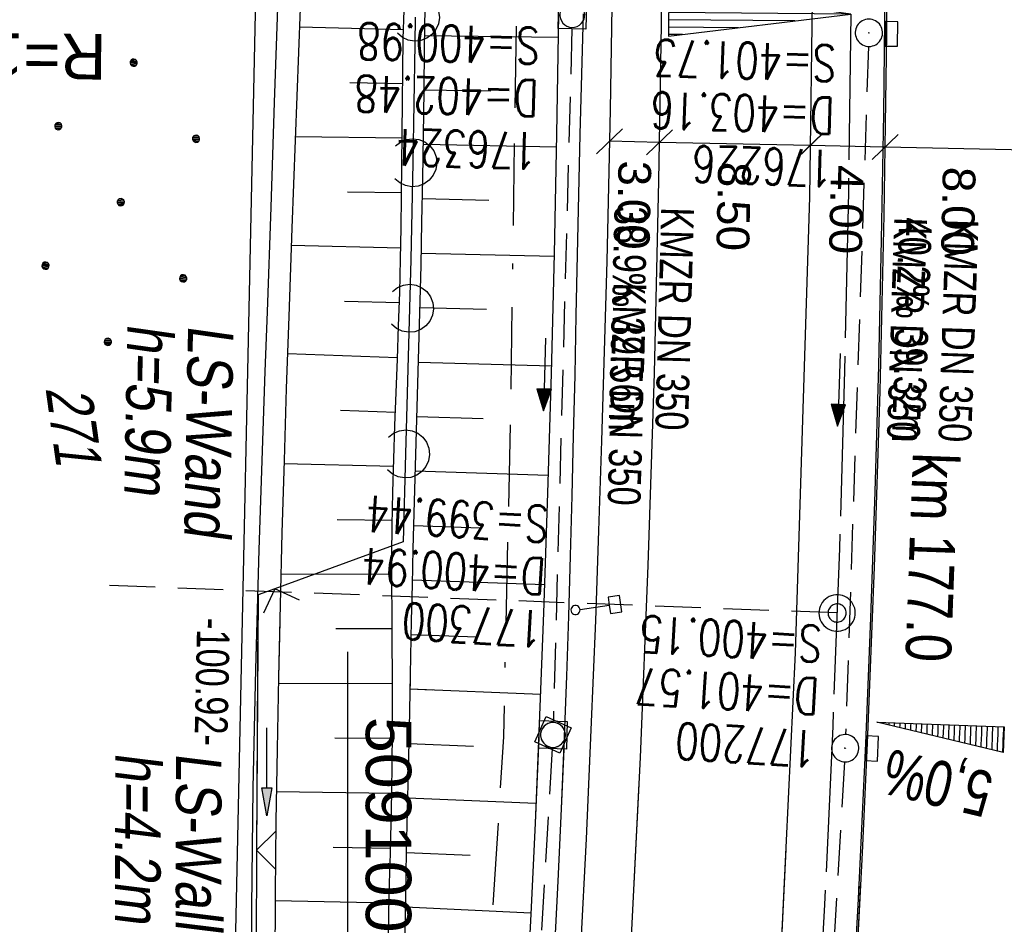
# Model space of a CAD drawing. Extents: x 508886 to 509272, y 449452 to 450225.
# Tile 6 of 45: x 509082 to 509136, y 449540 to 449589. Entities that reach past the tile are written whole.
import ezdxf
from ezdxf.enums import TextEntityAlignment as Align

# ---------------------------------------------------------------- set-up
doc = ezdxf.new("R2010")
doc.units = 0
doc.header["$LTSCALE"] = 10
doc.header["$MEASUREMENT"] = 0
for name, pattern in [('ACAD_ISO16W100', [73, 15, -6.5, 15, -6.5, 15, -7, 1, -7]), ('ACHSE', [5.5, 4, -0.5, 0.5, -0.5]), ('AUSGEZOGEN', [0]), ('LT00', [0]), ('LT17', [0.15, 0.1, -0.05]), ('STRICHLINIE2', [0.375, 0.25, -0.125])]:
    doc.linetypes.add(name, pattern=pattern)
doc.layers.get('0').update_dxf_attribs({"linetype": 'LT00'})
for name, color, linetype in [('--EK_FBR', 250, 'LT00'), ('--EK_Halt-Pfeil', 4, 'LT00'), ('--EK_Haltung', 7, 'STRICHLINIE2'), ('--EK_Haltung-Text', 140, 'LT00'), ('--EK_Schacht-Text', 5, 'LT00'), ('--EK_ST-93-1', 30, 'LT17'), ('--EL_DFK_AB_L', 21, 'LT00'), ('--EL_Halt-Pfeil', 4, 'LT00'), ('--EL_Haltung', 182, 'STRICHLINIE2'), ('--EL_Haltung-Text', 182, 'LT00'), ('-AX-093', 35, 'ACHSE'), ('-EL-93-1', 250, 'LT00'), ('-QUE-40O', 11, 'Continuous'), ('-ST-93-1', 250, 'LT00'), ('-ST-93-5', 250, 'LT00'), ('ABSTAND', 8, 'LT00'), ('BAB-KABEL', 220, 'ACAD_ISO16W100'), ('BEMAßUNG', 255, 'Continuous'), ('DFK_AB_L', 21, 'LT00'), ('DFK_FLUR_NR', 250, 'LT00'), ('DFK_NUTZUNG', 250, 'LT00'), ('LS-WAND_TEXT', 11, 'Continuous'), ('PFEIL', 140, 'AUSGEZOGEN'), ('V123_AFBR_BAB', 250, 'LT00'), ('V123_BOESCH', 250, 'LT00'), ('V123_BOSCHUNG', 250, 'LT00'), ('V123_GRABEN', 250, 'LT00'), ('V123_H_BORD', 8, 'LT00'), ('V123_KA_MULD', 182, 'LT00'), ('V123_KA_PRUF', 182, 'LT00'), ('V123_LAERM', 11, 'LT00'), ('V123_LD_MARK', 250, 'LT00'), ('V123_SCHILD_K', 1, 'LT00'), ('V123_SINKK', 182, 'LT00'), ('V123_ZAUN', 40, 'LT00'), ('V124_AFBR_BAB', 250, 'LT00'), ('V124_BOESCH', 250, 'LT00'), ('V124_BOSCHUNG', 250, 'LT00'), ('V124_GRABEN', 250, 'LT00'), ('V124_H_BORD', 8, 'LT00'), ('V124_KA_MULD', 182, 'LT00'), ('V124_LD_MARK', 250, 'LT00'), ('V124_RASTER', 250, 'LT00'), ('V124_ZAUN', 40, 'LT00')]:
    doc.layers.add(name, color=color, linetype=linetype)
doc.styles.add('Arial', font='ARIAL.TTF')
doc.styles.add('Arial Fett', font='txt', dxfattribs={"width": 0.8})
doc.styles.add('Beschrift', font='ARIAL.TTF')
doc.styles.add('Haltungsbeschriftung', font='ARIAL.TTF', dxfattribs={"width": 0.75})
doc.styles.add('schachtbeschriftung', font='romans.shx', dxfattribs={"width": 0.75, "height": 2})
doc.styles.get("Standard").update_dxf_attribs({"font": 'ARIAL.TTF'})

# ---------------------------------------------------------------- blocks, each defined once
blk = doc.blocks.new('Ackerland7')
at = {"layer": 'DFK_NUTZUNG', "color": 0, "linetype": 'ByBlock'}
for p, q in [((-4, 3.928), (-4, 3.67)), ((-3.95, 3.628), (-3.95, 3.97)), ((-3.9, 3.99), (-3.9, 3.607)), ((-3.85, 3.601), (-3.85, 3.997)), ((-3.8, 3.99), (-3.8, 3.607)), ((-3.75, 3.628), (-3.75, 3.97)), ((-3.7, 3.928), (-3.7, 3.67)), ((-3.65, 3.798), (-3.65, 3.8)), ((3.7, 3.929), (3.7, 3.671)), ((3.75, 3.629), (3.75, 3.971)), ((3.8, 3.992), (3.8, 3.608)), ((3.85, 3.602), (3.85, 3.998)), ((3.9, 3.992), (3.9, 3.608)), ((3.95, 3.629), (3.95, 3.971)), ((4, 3.929), (4, 3.671)), ((4.05, 3.799), (4.05, 3.801)), ((-7.85, 0.129), (-7.85, -0.129)), ((-7.8, -0.171), (-7.8, 0.171)), ((-7.75, 0.192), (-7.75, -0.192)), ((-7.7, -0.198), (-7.7, 0.198)), ((-7.65, 0.192), (-7.65, -0.192)), ((-7.6, -0.171), (-7.6, 0.171)), ((-7.55, 0.129), (-7.55, -0.129)), ((-7.5, -0.001), (-7.5, 0.001)), ((-0.15, 0.129), (-0.15, -0.129)), ((-0.1, -0.171), (-0.1, 0.171)), ((-0.05, 0.192), (-0.05, -0.192)), ((0, -0.198), (0, 0.198)), ((0.05, 0.192), (0.05, -0.192)), ((0.1, -0.171), (0.1, 0.171)), ((0.15, 0.129), (0.15, -0.129)), ((0.2, -0.001), (0.2, 0.001)), ((7.55, 0.129), (7.55, -0.129)), ((7.6, -0.171), (7.6, 0.171)), ((7.65, 0.192), (7.65, -0.192)), ((7.7, -0.198), (7.7, 0.198)), ((7.75, 0.192), (7.75, -0.192)), ((7.8, -0.171), (7.8, 0.171)), ((7.85, 0.129), (7.85, -0.129)), ((7.9, -0.001), (7.9, 0.001)), ((-4, -3.671), (-4, -3.929)), ((-3.95, -3.971), (-3.95, -3.629)), ((-3.9, -3.608), (-3.9, -3.992)), ((-3.85, -3.998), (-3.85, -3.602)), ((-3.8, -3.608), (-3.8, -3.992)), ((-3.75, -3.971), (-3.75, -3.629)), ((-3.7, -3.671), (-3.7, -3.929)), ((3.7, -3.671), (3.7, -3.929)), ((3.75, -3.971), (3.75, -3.629)), ((3.8, -3.608), (3.8, -3.992)), ((3.85, -3.998), (3.85, -3.602)), ((3.9, -3.608), (3.9, -3.992)), ((3.95, -3.971), (3.95, -3.629)), ((4, -3.671), (4, -3.929)), ((-3.65, -3.801), (-3.65, -3.799)), ((4.05, -3.801), (4.05, -3.799))]:
    blk.add_line(p, q, dxfattribs=at)
for points in [[(-3.65, 3.799), (-3.67, 3.886), (-3.725, 3.955), (-3.805, 3.994), (-3.894, 3.994), (-3.975, 3.955), (-4.03, 3.886), (-4.05, 3.799), (-4.03, 3.712), (-3.975, 3.642), (-3.894, 3.604), (-3.805, 3.604), (-3.725, 3.642), (-3.67, 3.712), (-3.65, 3.799)], [(4.05, 3.8), (4.03, 3.887), (3.975, 3.956), (3.894, 3.995), (3.805, 3.995), (3.725, 3.956), (3.67, 3.887), (3.65, 3.8), (3.67, 3.713), (3.725, 3.644), (3.805, 3.605), (3.894, 3.605), (3.975, 3.644), (4.03, 3.713), (4.05, 3.8)], [(-7.5, 0), (-7.52, 0.087), (-7.575, 0.156), (-7.655, 0.195), (-7.744, 0.195), (-7.825, 0.156), (-7.88, 0.087), (-7.9, 0)], [(0.2, 0), (0.18, 0.087), (0.125, 0.156), (0.045, 0.195), (-0.044, 0.195), (-0.125, 0.156), (-0.18, 0.087), (-0.2, 0)], [(-0.2, 0), (-0.18, -0.087), (-0.125, -0.156), (-0.044, -0.195), (0.045, -0.195), (0.125, -0.156), (0.18, -0.087), (0.2, 0)], [(7.9, 0), (7.88, 0.087), (7.825, 0.156), (7.744, 0.195), (7.655, 0.195), (7.575, 0.156), (7.52, 0.087), (7.5, 0)], [(7.5, 0), (7.52, -0.087), (7.575, -0.156), (7.655, -0.195), (7.744, -0.195), (7.825, -0.156), (7.88, -0.087), (7.9, 0)], [(-7.9, 0), (-7.88, -0.087), (-7.825, -0.156), (-7.744, -0.195), (-7.655, -0.195), (-7.575, -0.156), (-7.52, -0.087), (-7.5, 0)], [(-3.65, -3.8), (-3.67, -3.713), (-3.725, -3.644), (-3.805, -3.605), (-3.894, -3.605), (-3.975, -3.644), (-4.03, -3.713), (-4.05, -3.8), (-4.03, -3.887), (-3.975, -3.956), (-3.894, -3.995), (-3.805, -3.995), (-3.725, -3.956), (-3.67, -3.887), (-3.65, -3.8)], [(4.05, -3.8), (4.03, -3.713), (3.975, -3.644), (3.894, -3.605), (3.805, -3.605), (3.725, -3.644), (3.67, -3.713), (3.65, -3.8), (3.67, -3.887), (3.725, -3.956), (3.805, -3.995), (3.894, -3.995), (3.975, -3.956), (4.03, -3.887), (4.05, -3.8)]]:
    blk.add_lwpolyline(points, dxfattribs=at)
blk = doc.blocks.new('SYMB18')
at = {"color": 0, "linetype": 'ByBlock'}
for p, q in [((1, 0.13), (0, 0)), ((0.923077, 0.12), (1, 0.12)), ((0.615385, 0.08), (1, 0.08)), ((0.000669, 0), (1, 0)), ((0.307692, 0.04), (1, 0.04)), ((0.307692, -0.04), (1, -0.04)), ((0.615385, -0.08), (1, -0.08)), ((0.923077, -0.12), (1, -0.12))]:
    blk.add_line(p, q, dxfattribs=at)
at = {"color": 0, "linetype": 'ByBlock', "flags": 128}
blk.add_lwpolyline([(0, 0), (1, -0.13), (1, 0.13)], dxfattribs=at)
blk = doc.blocks.new('SYMB2')
at = {"color": 0, "linetype": 'ByBlock', "flags": 128}
for points in [[(-0.031395, 0.499013), (-0.093691, 0.491144), (-0.154509, 0.475528), (-0.21289, 0.452414), (-0.267913, 0.422164), (-0.318712, 0.385257), (-0.364484, 0.342274), (-0.404509, 0.293893), (-0.438154, 0.240877), (-0.464888, 0.184062), (-0.484292, 0.124345), (-0.496058, 0.062667), (-0.5, 0)], [(0.5, 0), (0.496057, 0.062667), (0.484292, 0.124345), (0.464888, 0.184062), (0.438153, 0.240877), (0.404509, 0.293893), (0.364484, 0.342274), (0.318712, 0.385257), (0.267913, 0.422164), (0.21289, 0.452414), (0.154509, 0.475528), (0.093691, 0.491144), (0.031395, 0.499013), (-0.031395, 0.499013)], [(-0.5, 0), (-0.496058, -0.062667), (-0.484292, -0.124345), (-0.464888, -0.184062), (-0.438154, -0.240877), (-0.404509, -0.293893), (-0.364485, -0.342274), (-0.318712, -0.385257), (-0.267914, -0.422164), (-0.21289, -0.452414), (-0.154509, -0.475529), (-0.093691, -0.491144), (-0.031395, -0.499014), (0.031395, -0.499014)], [(0.031395, -0.499014), (0.093691, -0.491144), (0.154509, -0.475529), (0.21289, -0.452414), (0.267914, -0.422164), (0.318712, -0.385257), (0.364485, -0.342274), (0.404509, -0.293893), (0.438154, -0.240877), (0.464889, -0.184062), (0.484292, -0.124345), (0.496058, -0.062667), (0.5, 0)]]:
    blk.add_lwpolyline(points, dxfattribs=at)
blk = doc.blocks.new('SYMB0003')
at = {"color": 0, "linetype": 'ByBlock'}
for p, q in [((-0.015712, 0), (0.010166, 0.012015)), ((0, -0.021257), (-0.015712, 0)), ((0.010166, 0.012015), (0, -0.021257))]:
    blk.add_line(p, q, dxfattribs=at)
for points in [[(-0.031395, 0.499013), (-0.093691, 0.491144), (-0.154509, 0.475528), (-0.21289, 0.452414), (-0.267913, 0.422164), (-0.318712, 0.385257), (-0.364484, 0.342274), (-0.404509, 0.293893), (-0.438154, 0.240877), (-0.464888, 0.184062), (-0.484292, 0.124345), (-0.496058, 0.062667), (-0.5, 0)], [(0.5, 0), (0.496057, 0.062667), (0.484292, 0.124345), (0.464888, 0.184062), (0.438153, 0.240877), (0.404509, 0.293893), (0.364484, 0.342274), (0.318712, 0.385257), (0.267913, 0.422164), (0.21289, 0.452414), (0.154509, 0.475528), (0.093691, 0.491144), (0.031395, 0.499013), (-0.031395, 0.499013)], [(-0.5, 0), (-0.496058, -0.062667), (-0.484292, -0.124345), (-0.464888, -0.184062), (-0.438154, -0.240877), (-0.404509, -0.293893), (-0.364485, -0.342274), (-0.318712, -0.385257), (-0.267914, -0.422164), (-0.21289, -0.452414), (-0.154509, -0.475529), (-0.093691, -0.491144), (-0.031395, -0.499014), (0.031395, -0.499014)], [(0.031395, -0.499014), (0.093691, -0.491144), (0.154509, -0.475529), (0.21289, -0.452414), (0.267914, -0.422164), (0.318712, -0.385257), (0.364485, -0.342274), (0.404509, -0.293893), (0.438154, -0.240877), (0.464889, -0.184062), (0.484292, -0.124345), (0.496058, -0.062667), (0.5, 0)]]:
    blk.add_lwpolyline(points, dxfattribs=at)
blk = doc.blocks.new('SYMB1263')
at = {"color": 0, "linetype": 'ByBlock'}
for p, q in [((0.014231, 0.098982), (-0.014231, 0.098982)), ((-0.014231, -0.098982), (0.014232, -0.098982))]:
    blk.add_line(p, q, dxfattribs=at)
for points in [[(0, 0.1), (0, 0.75), (0.18, 0.75), (0.18, 1), (-0.18, 1), (-0.18, 0.75), (0, 0.75)], [(-0.014231, 0.098982), (-0.041542, 0.090963), (-0.065486, 0.075575), (-0.084125, 0.054064), (-0.095949, 0.028173), (-0.1, 0)], [(-0.1, 0), (-0.095949, -0.028173), (-0.084125, -0.054064), (-0.065486, -0.075575), (-0.041541, -0.090963), (-0.014231, -0.098982)], [(0.1, 0), (0.095949, 0.028173), (0.084125, 0.054064), (0.065486, 0.075575), (0.041541, 0.090963), (0.014231, 0.098982)], [(0.014232, -0.098982), (0.041542, -0.090963), (0.065486, -0.075575), (0.084125, -0.054064), (0.095949, -0.028173), (0.1, 0)]]:
    blk.add_lwpolyline(points, dxfattribs=at)
blk = doc.blocks.new('SYMB7122')
at = {"color": 0, "linetype": 'ByBlock'}
for points in [[(-0.109975, -0.002365), (-0.106745, 0.026562), (-0.096041, 0.053629), (-0.078613, 0.076941), (-0.055681, 0.094866), (-0.028851, 0.106149), (0, 0.11)], [(0, 0.11), (0.028851, 0.106149), (0.055681, 0.094866), (0.078613, 0.076941), (0.096041, 0.053629), (0.106745, 0.026562), (0.109975, -0.002365)], [(-0.075234, -0.080249), (-0.093647, -0.057708), (-0.105504, -0.031126), (-0.109975, -0.002365)], [(0.109975, -0.002365), (0.105504, -0.031126), (0.093647, -0.057708), (0.075234, -0.080249)]]:
    blk.add_lwpolyline(points, dxfattribs=at)
blk = doc.blocks.new('_Oblique')
at = {"color": 0, "linetype": 'ByBlock', "lineweight": -2}
blk.add_line((-0.5, -0.5), (0.5, 0.5), dxfattribs=at)
blk = doc.blocks.new('Pfreil3')
at = {"layer": 'PFEIL'}
blk.add_hatch(color=256, dxfattribs=at).paths.add_polyline_path([(-1.549, 0.273), (-1.549, -0.273), (0, 0)])
for p, q in [((-1.549, 0), (-4.831, 0)), ((-1.549, -0.273), (-1.549, 0.273)), ((-1.549, 0.273), (0, 0)), ((0, 0), (-1.549, -0.273))]:
    blk.add_line(p, q, dxfattribs=at)
blk = doc.blocks.new('SYMB1210')
at = {"color": 0, "linetype": 'ByBlock'}
blk.add_line((0.018815, -0.179014), (0.055623, -0.17119), dxfattribs=at)
for points in [[(-0.2, -0.2), (-0.2, 0.2), (0.2, 0.2), (0.2, -0.2), (-0.2, -0.2)], [(0.018815, 0.179014), (-0.018815, 0.179014), (-0.055623, 0.17119), (-0.09, 0.155885), (-0.120444, 0.133766), (-0.145623, 0.105801), (-0.164438, 0.073213), (-0.176067, 0.037424), (-0.18, 0)], [(0.18, 0), (0.176067, 0.037424), (0.164438, 0.073213), (0.145623, 0.105801), (0.120444, 0.133766), (0.09, 0.155885), (0.055623, 0.17119), (0.018815, 0.179014)], [(-0.18, 0), (-0.176067, -0.037424), (-0.164438, -0.073213), (-0.145623, -0.105801), (-0.120444, -0.133766), (-0.09, -0.155885), (-0.055623, -0.17119), (-0.018815, -0.179014), (0.018815, -0.179014)], [(0.055623, -0.17119), (0.09, -0.155885), (0.120444, -0.133766), (0.145623, -0.105801), (0.164438, -0.073213), (0.176067, -0.037424), (0.18, 0)]]:
    blk.add_lwpolyline(points, dxfattribs=at)
blk = doc.blocks.new('SYMB0652')
at = {"color": 0, "linetype": 'ByBlock'}
blk.add_lwpolyline([(-0.15, -0.075), (0.15, -0.075), (0.15, 0.075), (-0.15, 0.075), (-0.15, -0.075)], dxfattribs=at)
blk = doc.blocks.new('SYMB0024')
at = {"color": 0, "linetype": 'ByBlock'}
for p, q in [((-0.5, 0.5), (0, 0)), ((0, 0), (0.5, 0.5))]:
    blk.add_line(p, q, dxfattribs=at)
blk = doc.blocks.new('SYMB0070')
at = {"color": 0, "linetype": 'ByBlock'}
for p, q in [((-0.5, 0), (0.2, 0)), ((0.5, 0), (0.2, 0.1)), ((0.2, 0.1), (0.2, 0)), ((0.468, 0), (0.21, 0.086)), ((0.21, 0.086), (0.21, -0.086)), ((0.21, -0.086), (0.468, 0)), ((0.22, -0.072), (0.437, 0)), ((0.23, -0.058), (0.405, 0)), ((0.24, -0.045), (0.374, 0)), ((0.342, 0), (0.25, 0.031)), ((0.25, 0.031), (0.25, -0.031)), ((0.25, -0.031), (0.342, 0)), ((0.26, -0.017), (0.31, 0)), ((0.27, -0.003), (0.279, 0))]:
    blk.add_line(p, q, dxfattribs=at)
for points in [[(0.2, 0), (0.2, -0.1), (0.5, 0)], [(0.437, 0), (0.22, 0.072), (0.22, -0.072)], [(0.405, 0), (0.23, 0.058), (0.23, -0.058)], [(0.374, 0), (0.24, 0.045), (0.24, -0.045)], [(0.31, 0), (0.26, 0.017), (0.26, -0.017)], [(0.279, 0), (0.27, 0.003), (0.27, -0.003)]]:
    blk.add_lwpolyline(points, dxfattribs=at)

msp = doc.modelspace()

# ---------------------------------------------------------------- hatches: boundary and pattern name
at = {"layer": '-QUE-40O'}
h = msp.add_hatch(dxfattribs=at)
h.set_pattern_fill('LT_0', color=256, scale=0.3, angle=267.9067, style=0, pattern_type=2)
h.set_pattern_definition([(267.9067477, (-1.31998, -5.87808), (0.29979981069, -0.01095780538), [0.29999999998])])
h.paths.add_polyline_path([(509129.07, 449550.718), (509136.065, 449550.463), (509136.014, 449549.064)])

# ---------------------------------------------------------------- linework, layer by layer
at = {"layer": '--EK_FBR', "color": 2}
for points in [[(509082.45, 449960.868), (509088.103, 449936.685), (509093.293, 449912.492), (509098.344, 449887.962), (509102.89, 449864.013), (509106.91, 449839.792), (509110.407, 449816.144), (509113.712, 449790.867), (509116.545, 449766.681), (509119.045, 449742.141), (509121.086, 449717.762), (509122.756, 449692.878), (509123.989, 449668.149), (509124.946, 449644.151), (509125.57, 449619.51), (509125.696, 449603.907), (509125.376, 449579.561), (509124.586, 449554.535), (509123.442, 449530.48), (509121.803, 449505.95), (509119.585, 449481.008), (509118.409, 449470.655)], [(509122.617, 449471.243), (509122.737, 449472.292), (509123.385, 449478.299), (509123.999, 449484.31), (509124.575, 449490.324), (509125.013, 449495.18), (509125.427, 449500.037), (509125.819, 449504.897), (509126.191, 449509.758), (509126.544, 449514.621), (509126.879, 449519.485), (509127.271, 449525.499), (509127.637, 449531.514), (509127.975, 449537.531), (509128.285, 449543.549), (509128.565, 449549.569), (509128.948, 449559.236), (509129.251, 449568.905), (509129.472, 449578.577), (509129.555, 449583.565), (509129.617, 449588.552), (509129.66, 449593.541)], [(509124.073, 449543.75), (509123.442, 449530.48), (509121.803, 449505.95), (509119.585, 449481.008), (509118.409, 449470.655)], [(509122.617, 449471.243), (509122.737, 449472.292), (509123.385, 449478.299), (509123.999, 449484.31), (509124.575, 449490.324), (509125.013, 449495.18), (509125.427, 449500.037), (509125.819, 449504.897), (509126.191, 449509.758), (509126.544, 449514.621), (509126.879, 449519.485), (509127.271, 449525.499), (509127.637, 449531.514), (509127.975, 449537.531), (509128.2, 449541.893)]]:
    msp.add_lwpolyline(points, dxfattribs=at)
at = {"layer": '--EK_FBR'}
for points in [[(509114.538, 449591.168), (509114.484, 449587.774), (509114.42, 449584.381), (509114.348, 449580.987), (509114.232, 449576.05), (509114.101, 449571.114), (509113.955, 449566.179), (509113.792, 449561.244), (509113.612, 449556.309), (509113.368, 449550.309), (509113.097, 449544.309), (509112.796, 449538.311)], [(509113.291, 449548.602), (509113.097, 449544.309), (509112.796, 449538.311), (509112.465, 449532.315), (509112.171, 449527.401), (509111.857, 449522.489), (509111.525, 449517.578), (509111.176, 449512.668), (509110.812, 449507.759), (509110.501, 449503.715), (509110.178, 449499.672), (509109.843, 449495.629), (509109.492, 449491.589), (509109.123, 449487.549), (509108.736, 449483.512), (509108.325, 449479.444), (509107.894, 449475.377), (509107.445, 449471.313), (509107.19, 449469.088)]]:
    msp.add_lwpolyline(points, dxfattribs=at)
at = {"layer": '--EK_Haltung'}
for p, q in [((509112.325, 449588.82), (509111.303, 449550.775)), ((509128.615, 449587.842), (509127.359, 449550.044)), ((509111.239, 449549.276), (509108.983, 449510.984)), ((509127.29, 449548.545), (509125.057, 449510.273))]:
    msp.add_line(p, q, dxfattribs=at)
at = {"layer": '--EK_ST-93-1', "ltscale": 2.5}
msp.add_line((509126.892, 449556.724), (509086.911, 449558.232), dxfattribs=at)
at = {"layer": '--EL_Haltung'}
for p, q in [((509112.325, 449588.82), (509111.303, 449550.775)), ((509128.615, 449587.842), (509127.359, 449550.044)), ((509111.239, 449549.276), (509108.983, 449510.984)), ((509127.29, 449548.545), (509125.057, 449510.273))]:
    msp.add_line(p, q, dxfattribs=at)
at = {"layer": '-AX-093', "ltscale": 0.2}
msp.add_lwpolyline([(509126.469, 449664.05), (509126.874, 449653.099), (509127.198, 449642.146), (509127.442, 449631.191), (509127.607, 449620.234), (509127.691, 449609.276), (509127.696, 449598.318), (509127.642, 449589.616), (509127.513, 449579.831), (509127.305, 449570.048), (509127.016, 449560.266), (509126.648, 449550.488), (509126.2, 449540.712), (509125.671, 449530.941), (509125.063, 449521.174), (509124.375, 449511.413), (509123.607, 449501.657), (509122.76, 449491.908), (509121.833, 449482.166), (509120.826, 449472.433), (509120.663, 449470.97)], dxfattribs=at)
at = {"layer": '-QUE-40O', "flags": 128}
msp.add_lwpolyline([(509136.014, 449549.064), (509129.07, 449550.718), (509136.065, 449550.463), (509136.014, 449549.064)], dxfattribs=at)
at = {"layer": 'BAB-KABEL', "ltscale": 0.03, "flags": 128}
msp.add_lwpolyline([(508965.574, 450196.492), (508968.169, 450193.064), (508993.103, 450156.356), (508997.122, 450135.56), (509002.82, 450109.823), (509012.651, 450072.792), (509017.448, 450054.582), (509021.524, 450039.027), (509022.249, 450035.305), (509025.668, 450025.461), (509039.275, 449995.736), (509060.83, 449981.06), (509071.352, 449941.869), (509079.367, 449903.882), (509086.811, 449866.639), (509093.494, 449826.15), (509098.832, 449789.477), (509101.313, 449770.556), (509103.601, 449753.401), (509104.746, 449737.963), (509105.126, 449731.101), (509107.052, 449705.627), (509108.315, 449670.898), (509109.196, 449644.46), (509091.88, 449639.282), (509094.025, 449616.625), (509109.573, 449611.952), (509109.313, 449593.194), (509108.934, 449567.252), (509108.555, 449549.914), (509107.923, 449539.685), (509107.542, 449523.737), (509106.023, 449504.505), (509103.027, 449469.794), (509102.872, 449468.485)], dxfattribs=at)
at = {"layer": 'BEMAßUNG'}
for p, q in [((509117.134, 449582.576), (509114.383, 449582.635)), ((509125.405, 449582.401), (509117.134, 449582.576)), ((509129.53, 449582.319), (509125.405, 449582.406)), ((509137.703, 449582.141), (509129.529, 449582.314))]:
    msp.add_line(p, q, dxfattribs=at)
at = {"layer": 'DFK_AB_L'}
msp.add_line((509093.197, 449508.4), (509095.335, 449607.8), dxfattribs=at)
at = {"layer": 'V123_AFBR_BAB', "color": 0}
for points in [[(509082.45, 449960.868), (509088.103, 449936.685), (509093.293, 449912.492), (509098.344, 449887.962), (509102.89, 449864.013), (509106.91, 449839.792), (509110.407, 449816.144), (509113.712, 449790.867), (509116.545, 449766.681), (509119.045, 449742.141), (509121.086, 449717.762), (509122.756, 449692.878), (509123.989, 449668.149), (509124.946, 449644.151), (509125.57, 449619.51), (509125.696, 449603.907), (509125.376, 449579.561), (509124.586, 449554.535), (509123.442, 449530.48), (509121.803, 449505.95), (509119.585, 449481.008), (509118.409, 449470.655)], [(509122.617, 449471.243), (509122.737, 449472.292), (509123.385, 449478.299), (509123.999, 449484.31), (509124.575, 449490.324), (509125.013, 449495.18), (509125.427, 449500.037), (509125.819, 449504.897), (509126.191, 449509.758), (509126.544, 449514.621), (509126.879, 449519.485), (509127.271, 449525.499), (509127.637, 449531.514), (509127.975, 449537.531), (509128.285, 449543.549), (509128.565, 449549.569), (509128.948, 449559.236), (509129.251, 449568.905), (509129.472, 449578.577), (509129.555, 449583.565), (509129.617, 449588.552), (509129.66, 449593.541)]]:
    msp.add_lwpolyline(points, dxfattribs=at)
at = {"layer": 'V123_AFBR_BAB'}
msp.add_lwpolyline([(509114.538, 449591.168), (509114.484, 449587.774), (509114.42, 449584.381), (509114.348, 449580.987), (509114.232, 449576.05), (509114.101, 449571.114), (509113.955, 449566.179), (509113.792, 449561.244), (509113.612, 449556.309), (509113.368, 449550.309), (509113.097, 449544.309), (509112.796, 449538.311)], dxfattribs=at)
at = {"layer": 'V123_BOESCH'}
for points in [[(509102.24, 449538.58), (509102.271, 449540.233), (509102.308, 449541.886), (509102.348, 449543.538), (509102.388, 449545.191), (509102.423, 449546.844), (509102.451, 449548.496), (509102.468, 449550.149), (509102.472, 449551.775), (509102.467, 449553.401), (509102.456, 449555.027), (509102.445, 449556.653), (509102.438, 449558.279), (509102.438, 449559.905), (509102.451, 449561.531), (509102.484, 449563.36), (509102.534, 449565.188), (509102.596, 449567.016), (509102.665, 449568.844), (509102.736, 449570.672), (509102.804, 449572.499), (509102.865, 449574.326), (509102.914, 449576.152), (509102.946, 449577.88), (509102.968, 449579.608), (509102.982, 449581.336), (509102.994, 449583.065), (509103.008, 449584.795), (509103.029, 449586.528), (509103.059, 449588.262), (509103.098, 449589.831)], [(509103.158, 449539.027), (509103.194, 449541.299), (509103.239, 449543.572), (509103.291, 449545.844), (509103.344, 449548.116), (509103.396, 449550.388), (509103.437, 449552.36), (509103.476, 449554.331), (509103.515, 449556.303), (509103.556, 449558.275), (509103.6, 449560.247), (509103.667, 449562.842), (509103.741, 449565.436), (509103.818, 449568.031), (509103.894, 449570.625), (509103.967, 449573.218), (509104.033, 449575.811), (509104.085, 449578.202), (509104.13, 449580.594), (509104.168, 449582.988), (509104.201, 449585.383), (509104.231, 449587.783), (509104.256, 449589.973)]]:
    msp.add_lwpolyline(points, dxfattribs=at)
at = {"layer": 'V123_BOSCHUNG'}
for p, q in [((509103.07, 449588.761), (509097.349, 449588.91)), ((509111.568, 449588.337), (509104.238, 449588.43)), ((509103.019, 449585.794), (509100.126, 449585.837)), ((509107.862, 449585.384), (509104.202, 449585.442)), ((509102.993, 449582.805), (509097.119, 449582.871)), ((509111.47, 449582.314), (509104.16, 449582.454)), ((509102.97, 449579.805), (509099.989, 449579.838)), ((509107.76, 449579.385), (509104.11, 449579.466)), ((509102.927, 449576.773), (509096.901, 449576.905)), ((509111.345, 449576.304), (509104.048, 449576.467)), ((509102.847, 449573.753), (509099.822, 449573.841)), ((509107.624, 449573.386), (509103.974, 449573.479)), ((509102.738, 449570.733), (509096.696, 449570.953)), ((509111.195, 449570.283), (509103.89, 449570.492)), ((509102.623, 449567.746), (509099.61, 449567.845)), ((509107.456, 449567.389), (509103.802, 449567.505)), ((509102.522, 449564.77), (509096.504, 449564.923)), ((509111.019, 449564.274), (509103.714, 449564.507)), ((509102.455, 449561.803), (509099.435, 449561.848)), ((509107.277, 449561.391), (509103.632, 449561.508)), ((509102.437, 449558.836), (509096.333, 449558.86)), ((509110.817, 449558.265), (509103.561, 449558.52)), ((509102.45, 449555.858), (509099.354, 449555.848)), ((509107.104, 449555.394), (509103.5, 449555.532)), ((509102.47, 449552.858), (509096.192, 449552.838)), ((509110.592, 449552.246), (509103.44, 449552.543)), ((509102.466, 449549.836), (509099.3, 449549.848)), ((509106.924, 449549.396), (509103.377, 449549.543)), ((509102.422, 449546.803), (509096.086, 449546.894)), ((509110.344, 449546.252), (509103.307, 449546.544)), ((509102.354, 449543.782), (509099.201, 449543.849)), ((509106.725, 449543.399), (509103.239, 449543.555)), ((509102.283, 449540.783), (509096.02, 449540.916)), ((509110.07, 449540.235), (509103.181, 449540.566))]:
    msp.add_line(p, q, dxfattribs=at)
at = {"layer": 'V123_GRABEN'}
for points in [[(509097.484, 449592.38), (509097.296, 449587.539), (509097.113, 449582.698), (509096.935, 449577.857), (509096.765, 449573.016), (509096.633, 449569.054), (509096.509, 449565.092), (509096.394, 449561.129), (509096.29, 449557.166), (509096.2, 449553.203), (509096.124, 449549.238), (509096.064, 449545.273), (509096.022, 449541.307), (509096.001, 449537.34)], [(509096.164, 449590.512), (509095.97, 449584.76), (509095.773, 449579.01), (509095.573, 449573.259), (509095.459, 449569.991), (509095.345, 449566.723), (509095.234, 449563.454), (509095.128, 449560.186), (509095.03, 449556.917), (509094.941, 449553.647), (509094.864, 449550.378), (509094.801, 449547.107), (509094.754, 449543.836), (509094.726, 449540.564), (509094.718, 449537.291)], [(509112.933, 449589.627), (509112.845, 449586.319), (509112.765, 449583.011), (509112.689, 449579.703), (509112.617, 449576.395), (509112.546, 449573.087), (509112.474, 449569.78), (509112.398, 449566.473), (509112.318, 449563.166), (509112.23, 449559.86), (509112.133, 449556.554), (509112.024, 449553.248), (509111.902, 449549.943), (509111.735, 449545.97), (509111.548, 449541.997), (509111.343, 449538.025)], [(509111.585, 449589.591), (509111.483, 449583.019), (509111.349, 449576.447), (509111.184, 449569.876), (509110.988, 449563.306), (509110.763, 449556.737), (509110.509, 449550.168), (509110.297, 449545.173), (509110.067, 449540.178), (509109.817, 449535.184)]]:
    msp.add_lwpolyline(points, dxfattribs=at)
at = {"layer": 'V123_H_BORD'}
msp.add_lwpolyline([(509122.38, 449471.209), (509122.55, 449472.705), (509123.454, 449481.224), (509124.299, 449489.748), (509125.084, 449498.278), (509125.806, 449506.813), (509126.467, 449515.353), (509127.065, 449523.896), (509127.598, 449532.444), (509128.067, 449540.995), (509128.471, 449549.549), (509128.749, 449556.464), (509128.985, 449563.38), (509129.179, 449570.298), (509129.334, 449577.216), (509129.45, 449584.136), (509129.527, 449591.056)], dxfattribs=at)
at = {"layer": 'V123_LAERM'}
for p, q in [((509103.405, 449573.459), (509103.185, 449565.462)), ((509103.185, 449565.462), (509103.051, 449560.635))]:
    msp.add_line(p, q, dxfattribs=at)
for points in [[(509103.72, 449589.456), (509103.698, 449587.977), (509103.577, 449581.457)], [(509103.577, 449581.457), (509103.479, 449576.15), (509103.405, 449573.459)]]:
    msp.add_lwpolyline(points, dxfattribs=at)
at = {"layer": 'V123_LD_MARK'}
msp.add_lwpolyline([(509109.895, 449469.466), (509110.507, 449475.006), (509111.578, 449485.522), (509112.557, 449496.048), (509113.445, 449506.581), (509114.242, 449517.122), (509114.948, 449527.669), (509115.562, 449538.221), (509116.085, 449548.777), (509116.516, 449559.337), (509116.857, 449569.9), (509117.106, 449580.465), (509117.241, 449589.047), (509117.317, 449597.629), (509117.335, 449606.211), (509117.296, 449614.793), (509117.201, 449623.375), (509117.05, 449631.956), (509116.846, 449640.537), (509116.588, 449649.116), (509116.278, 449657.694), (509115.917, 449666.27)], dxfattribs=at)
at = {"layer": 'V123_ZAUN'}
for p, q in [((509103.047, 449560.635), (509096.004, 449558.057)), ((509094.999, 449543.702), (509094.911, 449528.702))]:
    msp.add_line(p, q, dxfattribs=at)
msp.add_lwpolyline([(509096.004, 449558.057), (509095.082, 449557.719), (509094.999, 449543.702)], dxfattribs=at)
at = {"layer": 'V124_AFBR_BAB'}
msp.add_lwpolyline([(509113.291, 449548.602), (509113.097, 449544.309), (509112.796, 449538.311), (509112.465, 449532.315), (509112.171, 449527.401), (509111.857, 449522.489), (509111.525, 449517.578), (509111.176, 449512.668), (509110.812, 449507.759), (509110.501, 449503.715), (509110.178, 449499.672), (509109.843, 449495.629), (509109.492, 449491.589), (509109.123, 449487.549), (509108.736, 449483.512), (509108.325, 449479.444), (509107.894, 449475.377), (509107.445, 449471.313), (509107.19, 449469.088)], dxfattribs=at)
at = {"layer": 'V124_AFBR_BAB', "color": 0}
for points in [[(509124.073, 449543.75), (509123.442, 449530.48), (509121.803, 449505.95), (509119.585, 449481.008), (509118.409, 449470.655)], [(509122.617, 449471.243), (509122.737, 449472.292), (509123.385, 449478.299), (509123.999, 449484.31), (509124.575, 449490.324), (509125.013, 449495.18), (509125.427, 449500.037), (509125.819, 449504.897), (509126.191, 449509.758), (509126.544, 449514.621), (509126.879, 449519.485), (509127.271, 449525.499), (509127.637, 449531.514), (509127.975, 449537.531), (509128.2, 449541.893)]]:
    msp.add_lwpolyline(points, dxfattribs=at)
at = {"layer": 'V124_BOESCH'}
for points in [[(509102.24, 449538.58), (509102.271, 449540.233), (509102.308, 449541.886), (509102.348, 449543.538), (509102.388, 449545.191), (509102.423, 449546.844), (509102.451, 449548.496), (509102.468, 449550.149), (509102.472, 449551.775), (509102.467, 449553.401), (509102.466, 449553.473)], [(509103.158, 449539.027), (509103.194, 449541.3), (509103.239, 449543.572), (509103.291, 449545.844), (509103.344, 449548.116), (509103.396, 449550.388), (509103.437, 449552.36), (509103.45, 449553.03)]]:
    msp.add_lwpolyline(points, dxfattribs=at)
at = {"layer": 'V124_BOSCHUNG'}
for p, q in [((509102.47, 449552.859), (509096.192, 449552.838)), ((509104.643, 449552.493), (509103.44, 449552.543)), ((509102.466, 449549.836), (509099.3, 449549.848)), ((509106.924, 449549.396), (509103.377, 449549.543)), ((509102.422, 449546.803), (509096.086, 449546.894)), ((509110.344, 449546.252), (509103.307, 449546.544)), ((509102.354, 449543.782), (509099.201, 449543.849)), ((509106.725, 449543.399), (509103.239, 449543.555)), ((509102.283, 449540.783), (509096.02, 449540.916)), ((509110.07, 449540.235), (509103.181, 449540.566))]:
    msp.add_line(p, q, dxfattribs=at)
at = {"layer": 'V124_GRABEN'}
for points in [[(509095.027, 449556.821), (509094.941, 449553.647), (509094.864, 449550.378), (509094.801, 449547.107), (509094.754, 449543.836), (509094.726, 449540.564), (509094.718, 449537.291)], [(509096.27, 449556.262), (509096.2, 449553.203), (509096.124, 449549.238), (509096.064, 449545.273), (509096.022, 449541.307), (509096, 449537.34)], [(509110.496, 449549.86), (509110.297, 449545.173), (509110.067, 449540.178), (509109.817, 449535.184), (509109.546, 449530.192), (509109.252, 449525.201), (509108.933, 449520.212), (509108.587, 449515.224), (509108.212, 449510.239), (509107.852, 449505.785), (509107.469, 449501.334), (509107.065, 449496.883), (509106.641, 449492.435), (509106.199, 449487.989), (509105.741, 449483.544), (509105.223, 449478.689), (509104.689, 449473.837), (509104.14, 449468.985), (509104.102, 449468.657)], [(509111.873, 449549.24), (509111.735, 449545.97), (509111.548, 449541.997), (509111.343, 449538.025), (509111.121, 449534.054), (509110.885, 449530.083), (509110.637, 449526.113), (509110.38, 449522.143), (509110.115, 449518.173), (509109.844, 449514.204), (509109.569, 449510.235), (509109.336, 449506.899), (509109.1, 449503.562), (509108.858, 449500.227), (509108.607, 449496.892), (509108.344, 449493.559), (509108.068, 449490.226), (509107.776, 449486.896), (509107.464, 449483.567), (509107.16, 449480.519), (509106.841, 449477.473), (509106.509, 449474.428), (509106.165, 449471.384), (509105.879, 449468.905)]]:
    msp.add_lwpolyline(points, dxfattribs=at)
at = {"layer": 'V124_H_BORD'}
msp.add_lwpolyline([(509122.38, 449471.209), (509122.55, 449472.705), (509123.454, 449481.224), (509124.299, 449489.748), (509125.084, 449498.278), (509125.806, 449506.813), (509126.467, 449515.353), (509127.065, 449523.896), (509127.598, 449532.444), (509128.067, 449540.995), (509128.112, 449541.932)], dxfattribs=at)
at = {"layer": 'V124_LD_MARK'}
msp.add_lwpolyline([(509109.895, 449469.466), (509110.507, 449475.006), (509111.578, 449485.522), (509112.557, 449496.048), (509113.445, 449506.581), (509114.242, 449517.122), (509114.948, 449527.669), (509115.562, 449538.221), (509116.015, 449547.376)], dxfattribs=at)
at = {"layer": 'V124_RASTER'}
msp.add_line((509099.998, 449554.583), (509099.998, 449534.508), dxfattribs=at)
at = {"layer": 'V124_ZAUN'}
for p, q in [((509095.076, 449556.798), (509094.999, 449543.702)), ((509094.999, 449543.702), (509094.911, 449528.702))]:
    msp.add_line(p, q, dxfattribs=at)

# ---------------------------------------------------------------- block references
at = {"layer": '--EK_Halt-Pfeil', "yscale": 4, "zscale": 4}
for p, xscale, rotation in [((509110.814, 449569.824), 4.000000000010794, 268.4612899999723), ((509126.987, 449568.976), 4.000000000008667, 268.0967699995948)]:
    msp.add_blockref('SYMB0070', p, dxfattribs=dict(at, xscale=xscale, rotation=rotation))
at = {"layer": '--EL_Halt-Pfeil', "yscale": 4, "zscale": 4}
for p, xscale, rotation in [((509110.814, 449569.824), 4.000000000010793, 268.4612899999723), ((509126.987, 449568.976), 4.000000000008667, 268.0967699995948)]:
    msp.add_blockref('SYMB0070', p, dxfattribs=dict(at, xscale=xscale, rotation=rotation))
at = {"layer": '-EL-93-1', "xscale": 10.00000000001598, "yscale": 10, "zscale": 10, "rotation": 179.4816029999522}
msp.add_blockref('SYMB18', (509127.642, 449589.616), dxfattribs=at)
at = {"layer": '-ST-93-1', "rotation": 274.1956499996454}
msp.add_blockref('SYMB2', (509126.892, 449556.724), dxfattribs=at)
at = {"layer": '-ST-93-5', "xscale": 1.999999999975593, "yscale": 2, "zscale": 2, "rotation": 274.1956499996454}
msp.add_blockref('SYMB2', (509126.892, 449556.724), dxfattribs=at)
at = {"layer": 'BEMAßUNG', "xscale": 1.4, "yscale": 1.4, "zscale": 1.4}
for p, rotation in [((509114.383, 449582.635), 178.7866472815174), ((509117.134, 449582.576), 178.786647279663), ((509117.134, 449582.576), 358.7866472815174), ((509125.405, 449582.406), 178.786647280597), ((509125.405, 449582.401), 358.7866472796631), ((509129.53, 449582.319), 358.786647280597), ((509129.529, 449582.314), 178.7866472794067)]:
    msp.add_blockref('_Oblique', p, dxfattribs=dict(at, rotation=rotation))
at = {"layer": 'DFK_NUTZUNG', "rotation": 264.7376999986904}
msp.add_blockref('Ackerland7', (509087.538, 449579.288), dxfattribs=at)
at = {"layer": 'PFEIL', "rotation": 270}
msp.add_blockref('Pfreil3', (509095.556, 449545.577), dxfattribs=at)
at = {"layer": 'V123_KA_MULD', "zscale": 3.8}
for p, xscale, yscale, rotation in [((509112.345, 449589.571), 3.799999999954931, 3.799999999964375, 88.28616813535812), ((509111.283, 449550.026), 3.799999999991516, 3.800000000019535, 88.11741896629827)]:
    msp.add_blockref('SYMB1210', p, dxfattribs=dict(at, xscale=xscale, yscale=yscale, rotation=rotation))
at = {"layer": 'V123_KA_PRUF', "xscale": 1.5, "yscale": 1.5, "zscale": 1.5, "rotation": 277.95061}
for p in [(509128.64, 449588.593), (509127.334, 449549.295)]:
    msp.add_blockref('SYMB0003', p, dxfattribs=at)
at = {"layer": 'V123_LAERM', "xscale": 12, "yscale": 12, "zscale": 12}
for p, rotation in [((509103.72, 449589.456), 269.12069), ((509103.577, 449581.457), 268.94016), ((509103.405, 449573.459), 268.4193), ((509103.185, 449565.462), 268.4193)]:
    msp.add_blockref('SYMB7122', p, dxfattribs=dict(at, rotation=rotation))
at = {"layer": 'V123_SCHILD_K', "xscale": 2.5, "yscale": 2.5, "zscale": 2.5, "rotation": 277.95061}
msp.add_blockref('SYMB1263', (509112.519, 449556.89), dxfattribs=at)
at = {"layer": 'V123_SINKK', "zscale": 4.5}
for p, xscale, yscale, rotation in [((509129.882, 449588.529), 4.499999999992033, 4.500000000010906, 89.50641940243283), ((509128.797, 449549.282), 4.499999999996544, 4.500000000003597, 267.3395519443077)]:
    msp.add_blockref('SYMB0652', p, dxfattribs=dict(at, xscale=xscale, yscale=yscale, rotation=rotation))
at = {"layer": 'V123_ZAUN', "yscale": 2.099999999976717, "zscale": 2.1}
for p, xscale, rotation in [((509096.004, 449558.057), 2.100000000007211, 200.1061899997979), ((509094.999, 449543.702), 2.100000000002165, 269.661749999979)]:
    msp.add_blockref('SYMB0024', p, dxfattribs=dict(at, xscale=xscale, rotation=rotation))
at = {"layer": 'V124_KA_MULD', "xscale": 3.800000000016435, "yscale": 3.799999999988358, "zscale": 3.8, "rotation": 245.7720000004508}
msp.add_blockref('SYMB1210', (509111.283, 449550.026), dxfattribs=at)
at = {"layer": 'V124_ZAUN', "xscale": 2.09999999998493, "yscale": 2.099999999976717, "zscale": 2.1, "rotation": 269.661709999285}
msp.add_blockref('SYMB0024', (509094.999, 449543.702), dxfattribs=at)

# ---------------------------------------------------------------- texts
at = {"layer": '--EK_Haltung-Text', "style": 'Haltungsbeschriftung', "width": 0.75}
for s, rotation, p in [('38.9‰ 39.56m', -91.5387, (509114.672, 449579.1)), ('KMZR DN 350', -91.5387, (509117.231, 449579.031)), ('40.2‰ 39.32m', -91.9032, (509130.305, 449578.473)), ('KMZR DN 350', -91.9032, (509132.863, 449578.387))]:
    msp.add_text(s, height=1.8, rotation=rotation, dxfattribs=at).set_placement(p)
at = {"layer": '--EK_Schacht-Text', "style": 'schachtbeschriftung', "width": 0.75}
for s, rotation, p in [('S=400.98', -181.5387, (509110.575, 449588.866)), ('S=401.73', -181.9032, (509126.866, 449587.903)), ('D=402.48', -181.5387, (509110.498, 449585.988)), ('D=403.16', -181.9032, (509126.77, 449585.023)), ('176324', -181.5387, (509110.421, 449583.109)), ('176226', -181.9032, (509126.675, 449582.144)), ('S=399.44', -183.37, (509111.091, 449562.589)), ('D=400.94', -183.37, (509110.921, 449559.714)), ('177300', -183.37, (509110.752, 449556.839)), ('S=400.15', -183.3386, (509126.11, 449556.003)), ('D=401.57', -183.3386, (509125.943, 449553.128)), ('177200', -183.3386, (509125.775, 449550.252))]:
    msp.add_text(s, height=2, rotation=rotation, dxfattribs=at).set_placement(p)
at = {"layer": '--EL_Haltung-Text', "style": 'Haltungsbeschriftung', "width": 0.75}
for rotation, p in [(-91.9032, (509130.035, 449578.489)), (-91.5387, (509114.613, 449574.9))]:
    msp.add_text('KMZR DN 350', height=1.8, rotation=rotation, dxfattribs=at).set_placement(p)
at = {"layer": '-EL-93-1', "style": 'Arial'}
msp.add_text('R=1197,000', height=2.5, rotation=179.4816, dxfattribs=at).set_placement((509067.631, 449588.695), align=Align.RIGHT)
at = {"layer": '-QUE-40O', "style": 'Beschrift', "width": 0.75}
msp.add_text('5,0%', height=2.5, rotation=166.5968, dxfattribs=at).set_placement((509135.596, 449547.904))
at = {"layer": '-ST-93-5', "style": 'Arial Fett', "width": 0.8}
msp.add_text('km 177.0', height=2.5, rotation=-92.0917, dxfattribs=at).set_placement((509131.06, 449565.564))
at = {"layer": 'ABSTAND', "width": 0.75}
msp.add_text(' -100.92-', height=1.8, rotation=-91.2303, dxfattribs=at).set_placement((509091.749, 449556.991))
at = {"layer": 'BEMAßUNG', "char_height": 1.8, "attachment_point": 5, "rotation": 268.7866, "style": 'Arial'}
for s, insert in [('\\A1;3.00', (509115.72, 449579.128)), ('\\A1;8.50', (509121.197, 449579.054)), ('\\A1;4.00', (509127.386, 449578.884)), ('\\A1;8.00', (509133.539, 449578.783))]:
    msp.add_mtext(s, dxfattribs=dict(at, insert=insert))
at = {"layer": 'DFK_FLUR_NR', "oblique": 13.754, "width": 0.75}
msp.add_text('271', height=2.5, rotation=277.9506, dxfattribs=at).set_placement((509083.399, 449569.087))
at = {"layer": 'V124_RASTER', "width": 1.017}
msp.add_text(' 509100', height=2.5, rotation=-90.0017, dxfattribs=at).set_placement((509100.998, 449552.008))

# ---------------------------------------------------------------- next in the draw order: texts
at = {"layer": 'LS-WAND_TEXT', "char_height": 2.5, "attachment_point": 7, "line_spacing_factor": 0.8, "style": 'Beschrift', "bg_fill": 3, "box_fill_scale": 1, "bg_fill_color": 256, "bg_fill_transparency": 7190816}
for s, insert, rotation in [('{\\Q7;\\W0.8;LS-Wand\\Ph=5.9m}', (509087.868, 449572.632), 268.9506), ('{\\Q7;\\W0.8;LS-Wall\\Ph=4.2m}', (509087.233, 449549.075), 269.9506)]:
    msp.add_mtext(s, dxfattribs=dict(at, insert=insert, rotation=rotation))

# ---------------------------------------------------------------- next in the draw order: linework, layer by layer
at = {"layer": '--EL_DFK_AB_L'}
msp.add_line((509093.197, 449508.4), (509095.335, 449607.8), dxfattribs=at)

doc.saveas('drawing.dxf')
